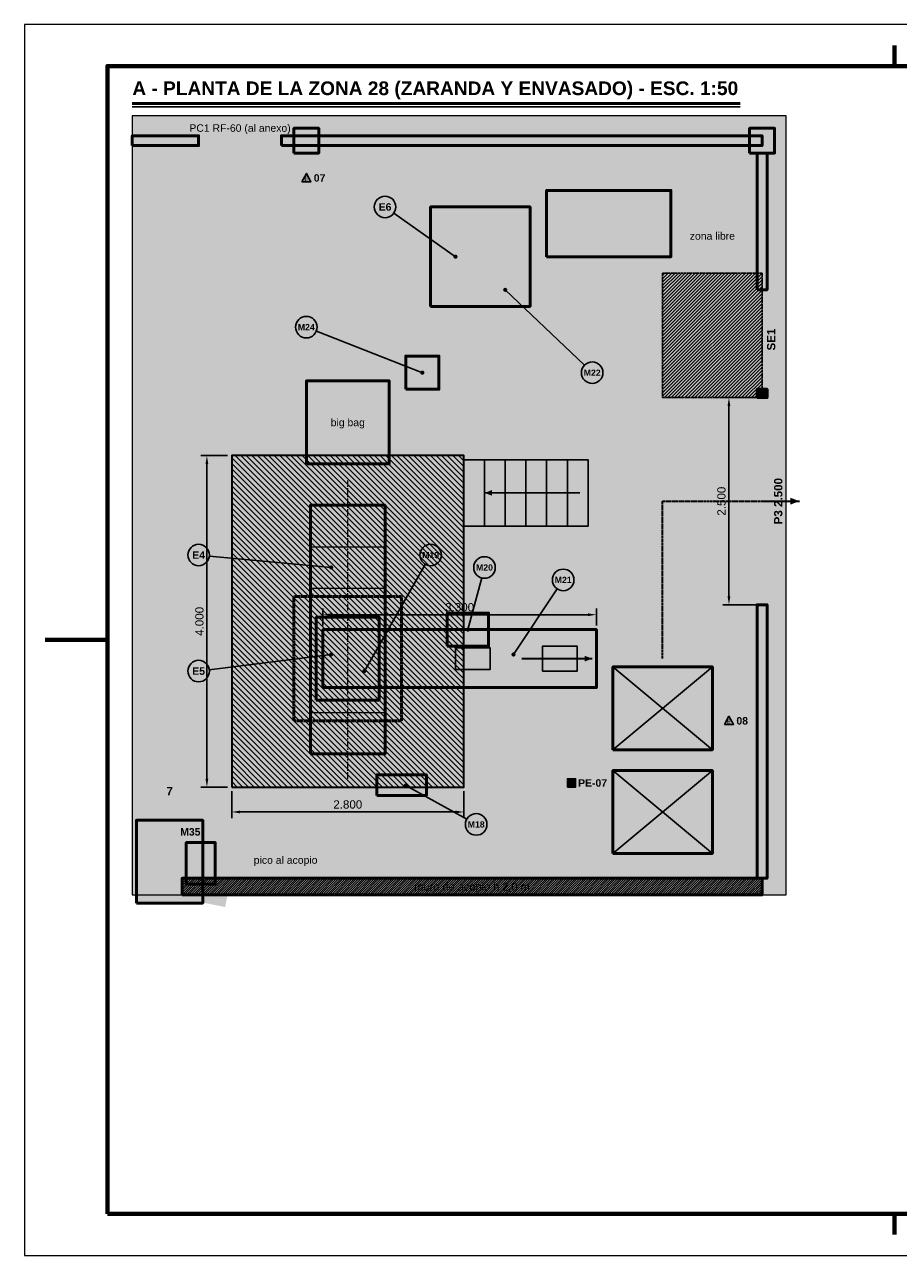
# Model space of a CAD drawing. Header units: millimetres. Extents: x 0 to 420, y 0 to 297.
# Tile 1 of 2: x 0 to 211, y 0 to 297. Entities that reach past the tile are written whole.
import ezdxf
from ezdxf.enums import TextEntityAlignment as Align

# ---------------------------------------------------------------- set-up
doc = ezdxf.new("R2010")
doc.units = ezdxf.units.MM
doc.header["$LTSCALE"] = 0.5
doc.linetypes.add('CENTER', pattern=[5.08, 3.175, -0.635, 0.635, -0.635])
doc.linetypes.add('DASHED', pattern=[1.524, 1.27, -0.254])
for name, color, linetype, lineweight in [('AUXILIAR', 9, 'CONTINUOUS', 13), ('CONTORNO', 7, 'CONTINUOUS', 50), ('COTAS', 7, 'CONTINUOUS', 25), ('EJES', 1, 'CENTER', 18), ('FINO', 7, 'CONTINUOUS', 25), ('HOJA', 8, 'CONTINUOUS', 13), ('RAYADO', 8, 'CONTINUOUS', 18), ('RECUADRO', 7, 'CONTINUOUS', 70), ('RELLENO', 9, 'CONTINUOUS', 13), ('TEXTO', 7, 'CONTINUOUS', 25)]:
    doc.layers.add(name, color=color, linetype=linetype, lineweight=lineweight)
doc.styles.add('NEGRITA', font='arialbd.ttf')
doc.styles.get("Standard").update_dxf_attribs({"font": 'arial.ttf'})
doc.dimstyles.new('IRAM', dxfattribs={"dimtxt": 2.5, "dimasz": 2.5, "dimexe": 1.5, "dimexo": 1, "dimgap": 0.8, "dimtad": 1, "dimdec": 1, "dimtxsty": 'Standard', "dimcen": 2.5, "dimazin": 3, "dimtfac": 1, "dimtmove": 0, "dimatfit": 3})

msp = doc.modelspace()

# ---------------------------------------------------------------- hatches: boundary and pattern name
at = {"layer": 'COTAS'}
h = msp.add_hatch(color=7, dxfattribs=at)
edge = h.paths.add_edge_path()
edge.add_arc((104, 241), 0.5, 0, 360)
h = msp.add_hatch(color=7, dxfattribs=at)
edge = h.paths.add_edge_path()
edge.add_arc((116, 233), 0.5, 0, 360)
h = msp.add_hatch(color=7, dxfattribs=at)
edge = h.paths.add_edge_path()
edge.add_arc((96, 213), 0.5, 0, 360)
h = msp.add_hatch(color=7, dxfattribs=at)
edge = h.paths.add_edge_path()
edge.add_arc((74, 166), 0.5, 0, 360)
h = msp.add_hatch(color=7, dxfattribs=at)
edge = h.paths.add_edge_path()
edge.add_arc((107, 151), 0.5, 0, 360)
h = msp.add_hatch(color=7, dxfattribs=at)
edge = h.paths.add_edge_path()
edge.add_arc((74, 145), 0.5, 0, 360)
h = msp.add_hatch(color=7, dxfattribs=at)
edge = h.paths.add_edge_path()
edge.add_arc((118, 145), 0.5, 0, 360)
h = msp.add_hatch(color=7, dxfattribs=at)
edge = h.paths.add_edge_path()
edge.add_arc((82, 141), 0.5, 0, 360)
h = msp.add_hatch(color=7, dxfattribs=at)
edge = h.paths.add_edge_path()
edge.add_arc((92, 113.4), 0.5, 0, 360)
at = {"layer": 'FINO', "true_color": 0x8b5a2b}
for points in [[(111, 184), (112.8, 183.32), (112.8, 184.68)], [(187, 182), (184.8, 182.84), (184.8, 181.16)], [(137, 144), (135.2, 144.68), (135.2, 143.32)]]:
    msp.add_hatch(color=7, dxfattribs=at).paths.add_polyline_path(points)
at = {"layer": 'RAYADO', "true_color": 0x0b8a43}
h = msp.add_hatch(dxfattribs=at)
h.set_pattern_fill('ANSI31', scale=0.18)
h.paths.add_polyline_path([(154, 207), (178, 207), (178, 237), (154, 237)])
at = {"layer": 'RAYADO', "true_color": 0xbe961e}
h = msp.add_hatch(dxfattribs=at)
h.set_pattern_fill('ANSI31', scale=0.3, angle=90)
h.paths.add_polyline_path([(50, 113), (106, 113), (106, 193), (50, 193)])
at = {"layer": 'RAYADO'}
h = msp.add_hatch(dxfattribs=at)
h.set_pattern_fill('ANSI31', scale=0.12)
h.paths.add_polyline_path([(38, 87), (178, 87), (178, 91), (38, 91)])
at = {"layer": 'RELLENO', "true_color": 0xf5f6f8}
for points in [[(26, 87), (183.8, 87), (183.8, 275), (26, 275)], [(94.5, 87.5), (121.5, 87.5), (121.5, 90.5), (94.5, 90.5)]]:
    msp.add_hatch(color=7, dxfattribs=at).paths.add_polyline_path(points)
at = {"layer": 'RELLENO', "true_color": 0x141414}
for points in [[(65, 266), (71, 266), (71, 272), (65, 272)], [(175, 266), (181, 266), (181, 272), (175, 272)], [(26, 267.8), (42, 267.8), (42, 270.2), (26, 270.2)], [(62, 267.8), (178, 267.8), (178, 270.2), (62, 270.2)], [(176.8, 233), (179.2, 233), (179.2, 266), (176.8, 266)], [(176.8, 207), (179.2, 207), (179.2, 209), (176.8, 209)], [(176.8, 91), (179.2, 91), (179.2, 157), (176.8, 157)]]:
    msp.add_hatch(color=7, dxfattribs=at).paths.add_polyline_path(points)
at = {"layer": 'RELLENO', "true_color": 0xfff3d6}
h = msp.add_hatch(color=7, dxfattribs=at)
edge = h.paths.add_edge_path()
edge.add_arc((87, 253), 2.6, 0, 360)
at = {"layer": 'RELLENO', "true_color": 0xffffff}
for points in [[(126, 241), (156, 241), (156, 257), (126, 257)], [(70.4, 134), (85.6, 134), (85.6, 154), (70.4, 154)]]:
    msp.add_hatch(color=7, dxfattribs=at).paths.add_polyline_path(points)
at = {"layer": 'RELLENO', "true_color": 0xe4e7ee}
msp.add_hatch(color=7, dxfattribs=at).paths.add_polyline_path([(98, 229), (122, 229), (122, 253), (98, 253)])
at = {"layer": 'RELLENO', "true_color": 0xbcc2c6}
for points in [[(94.27, 214.01), (108.27, 238.01), (111.73, 235.99), (97.73, 211.99)], [(80.06, 155.47), (94.06, 213.47), (97.94, 212.53), (83.94, 154.53)], [(42.63, 103.27), (76.43, 120.67), (79.17, 115.33), (45.37, 97.93)], [(42.59, 91.34), (49.59, 89.94), (48.41, 84.06), (41.41, 85.46)]]:
    msp.add_hatch(color=7, dxfattribs=at).paths.add_polyline_path(points)
at = {"layer": 'RELLENO', "true_color": 0xffffff}
h = msp.add_hatch(color=7, dxfattribs=at)
edge = h.paths.add_edge_path()
edge.add_arc((68, 224), 2.6, 0, 360)
at = {"layer": 'RELLENO', "true_color": 0x738291}
msp.add_hatch(color=7, dxfattribs=at).paths.add_polyline_path([(92, 209), (100, 209), (100, 217), (92, 217)])
at = {"layer": 'RELLENO', "true_color": 0xffffff}
h = msp.add_hatch(color=7, dxfattribs=at)
edge = h.paths.add_edge_path()
edge.add_arc((137, 213), 2.6, 0, 360)
at = {"layer": 'RELLENO', "true_color": 0xede4d2}
msp.add_hatch(color=7, dxfattribs=at).paths.add_polyline_path([(68, 191), (88, 191), (88, 211), (68, 211)])
at = {"layer": 'RELLENO', "true_color": 0xd7dce1}
msp.add_hatch(color=7, dxfattribs=at).paths.add_polyline_path([(69, 121), (87, 121), (87, 181), (69, 181)])
at = {"layer": 'RELLENO', "true_color": 0xfff3d6}
h = msp.add_hatch(color=7, dxfattribs=at)
edge = h.paths.add_edge_path()
edge.add_arc((42, 169), 2.6, 0, 360)
at = {"layer": 'RELLENO', "true_color": 0xffffff}
h = msp.add_hatch(color=7, dxfattribs=at)
edge = h.paths.add_edge_path()
edge.add_arc((98, 169), 2.6, 0, 360)
h = msp.add_hatch(color=7, dxfattribs=at)
edge = h.paths.add_edge_path()
edge.add_arc((111, 166), 2.6, 0, 360)
h = msp.add_hatch(color=7, dxfattribs=at)
edge = h.paths.add_edge_path()
edge.add_arc((130, 163), 2.6, 0, 360)
at = {"layer": 'RELLENO', "true_color": 0xdee8f5}
msp.add_hatch(color=7, dxfattribs=at).paths.add_polyline_path([(102, 147), (112, 147), (112, 155), (102, 155)])
at = {"layer": 'RELLENO', "true_color": 0xe8e8e8}
msp.add_hatch(color=7, dxfattribs=at).paths.add_polyline_path([(72, 137), (138, 137), (138, 151), (72, 151)])
at = {"layer": 'RELLENO', "true_color": 0xdccdaa}
for points in [[(104, 141.4), (112.4, 141.4), (112.4, 146.6), (104, 146.6)], [(125, 141), (133.4, 141), (133.4, 147), (125, 147)]]:
    msp.add_hatch(color=7, dxfattribs=at).paths.add_polyline_path(points)
at = {"layer": 'RELLENO', "true_color": 0xfff3d6}
h = msp.add_hatch(color=7, dxfattribs=at)
edge = h.paths.add_edge_path()
edge.add_arc((42, 141), 2.6, 0, 360)
at = {"layer": 'RELLENO', "true_color": 0xe8dcbe}
for points in [[(142, 122), (166, 122), (166, 142), (142, 142)], [(142, 97), (166, 97), (166, 117), (142, 117)]]:
    msp.add_hatch(color=7, dxfattribs=at).paths.add_polyline_path(points)
at = {"layer": 'RELLENO', "true_color": 0x6e7d8c}
msp.add_hatch(color=7, dxfattribs=at).paths.add_polyline_path([(85, 111), (97, 111), (97, 116), (85, 116)])
at = {"layer": 'RELLENO', "true_color": 0xf3c229}
msp.add_hatch(color=7, dxfattribs=at).paths.add_polyline_path([(131, 113), (133, 113), (133, 115), (131, 115)])
at = {"layer": 'RELLENO', "true_color": 0xc81e1e}
h = msp.add_hatch(color=7, dxfattribs=at)
edge = h.paths.add_edge_path()
edge.add_arc((132, 114), 0.65, 0, 360)
at = {"layer": 'RELLENO', "true_color": 0xc8c8c8}
msp.add_hatch(color=7, dxfattribs=at).paths.add_polyline_path([(27, 85), (43, 85), (43, 105), (27, 105)])
at = {"layer": 'RELLENO', "true_color": 0xffffff}
h = msp.add_hatch(color=7, dxfattribs=at)
edge = h.paths.add_edge_path()
edge.add_arc((109, 104), 2.6, 0, 360)
at = {"layer": 'RELLENO', "true_color": 0xe1e6eb}
msp.add_hatch(color=7, dxfattribs=at).paths.add_polyline_path([(39, 89.6), (46, 89.6), (46, 99.6), (39, 99.6)])

# ---------------------------------------------------------------- linework, layer by layer
at = {"layer": 'AUXILIAR', "true_color": 0x787878}
for p, q in [((69, 171), (87, 171)), ((69, 161), (87, 161)), ((69, 131), (87, 131))]:
    msp.add_line(p, q, dxfattribs=at)
at = {"layer": 'AUXILIAR'}
msp.add_lwpolyline([(26, 87), (183.8, 87), (183.8, 275), (26, 275)], close=True, dxfattribs=at)
at = {"layer": 'CONTORNO'}
msp.add_line((26, 278), (172.72, 278), dxfattribs=at)
for points in [[(65, 266), (71, 266), (71, 272), (65, 272)], [(175, 266), (181, 266), (181, 272), (175, 272)], [(26, 267.8), (42, 267.8), (42, 270.2), (26, 270.2)], [(62, 267.8), (178, 267.8), (178, 270.2), (62, 270.2)], [(176.8, 233), (179.2, 233), (179.2, 266), (176.8, 266)], [(126, 241), (156, 241), (156, 257), (126, 257)], [(98, 229), (122, 229), (122, 253), (98, 253)], [(92, 209), (100, 209), (100, 217), (92, 217)], [(68, 191), (88, 191), (88, 211), (68, 211)], [(176.8, 207), (179.2, 207), (179.2, 209), (176.8, 209)], [(69, 121), (87, 121), (87, 181), (69, 181)], [(102, 147), (112, 147), (112, 155), (102, 155)], [(176.8, 91), (179.2, 91), (179.2, 157), (176.8, 157)], [(70.4, 134), (85.6, 134), (85.6, 154), (70.4, 154)], [(72, 137), (138, 137), (138, 151), (72, 151)], [(142, 122), (166, 122), (166, 142), (142, 142)], [(85, 111), (97, 111), (97, 116), (85, 116)], [(142, 97), (166, 97), (166, 117), (142, 117)], [(27, 85), (43, 85), (43, 105), (27, 105)], [(39, 89.6), (46, 89.6), (46, 99.6), (39, 99.6)], [(38, 87), (178, 87), (178, 91), (38, 91)]]:
    msp.add_lwpolyline(points, close=True, dxfattribs=at)
at = {"layer": 'CONTORNO', "lineweight": 25, "true_color": 0xc8102e}
for points in [[(66.9, 259.08), (69.1, 259.08), (68, 261.1)], [(168.9, 128.08), (171.1, 128.08), (170, 130.1)]]:
    msp.add_lwpolyline(points, close=True, dxfattribs=at)
at = {"layer": 'CONTORNO', "linetype": 'DASHED'}
msp.add_lwpolyline([(65, 129), (91, 129), (91, 159), (65, 159)], close=True, dxfattribs=at)
at = {"layer": 'COTAS'}
for p, q in [((89.12, 251.5), (104, 241)), ((135.12, 214.79), (116, 233)), ((70.42, 223.05), (96, 213)), ((44.59, 168.76), (74, 166)), ((96.71, 166.74), (82, 141)), ((110.33, 163.49), (107, 151)), ((128.56, 160.84), (118, 145)), ((44.58, 141.32), (74, 145)), ((106.72, 105.26), (92, 113.4))]:
    msp.add_line(p, q, dxfattribs=at)
for centre in [(87, 253), (68, 224), (137, 213), (42, 169), (98, 169), (111, 166), (130, 163), (42, 141), (109, 104)]:
    msp.add_circle(centre, 2.6, dxfattribs=at)
at = {"layer": 'EJES'}
msp.add_line((78, 115), (78, 187), dxfattribs=at)
at = {"layer": 'FINO'}
for p, q in [((26, 277.2), (172.72, 277.2)), ((142, 122), (166, 142)), ((142, 142), (166, 122)), ((142, 97), (166, 117)), ((142, 117), (166, 97))]:
    msp.add_line(p, q, dxfattribs=at)
at = {"layer": 'FINO', "true_color": 0xbe961e}
for p, q in [((111, 176), (111, 192)), ((116, 176), (116, 192)), ((121, 176), (121, 192)), ((126, 176), (126, 192)), ((131, 176), (131, 192))]:
    msp.add_line(p, q, dxfattribs=at)
at = {"layer": 'FINO', "true_color": 0x8b5a2b}
msp.add_line((134, 184), (111, 184), dxfattribs=at)
at = {"layer": 'FINO', "lineweight": 35, "true_color": 0x8b5a2b}
for p, q in [((178, 182), (187, 182)), ((120, 144), (137, 144))]:
    msp.add_line(p, q, dxfattribs=at)
at = {"layer": 'FINO', "linetype": 'DASHED'}
msp.add_lwpolyline([(154, 207), (178, 207), (178, 237), (154, 237)], close=True, dxfattribs=at)
at = {"layer": 'FINO', "lineweight": 35, "true_color": 0xbe961e}
msp.add_lwpolyline([(50, 113), (106, 113), (106, 193), (50, 193)], close=True, dxfattribs=at)
at = {"layer": 'FINO', "true_color": 0xbe961e}
msp.add_lwpolyline([(106, 176), (136, 176), (136, 192), (106, 192)], close=True, dxfattribs=at)
at = {"layer": 'FINO', "linetype": 'DASHED', "lineweight": 35, "true_color": 0x8b5a2b}
msp.add_lwpolyline([(154, 144), (154, 182), (178, 182)], dxfattribs=at)
at = {"layer": 'FINO'}
for points in [[(104, 141.4), (112.4, 141.4), (112.4, 146.6), (104, 146.6)], [(125, 141), (133.4, 141), (133.4, 147), (125, 147)], [(131, 113), (133, 113), (133, 115), (131, 115)]]:
    msp.add_lwpolyline(points, close=True, dxfattribs=at)
msp.add_circle((132, 114), 0.65, dxfattribs=at)
at = {"layer": 'HOJA'}
msp.add_lwpolyline([(0, 0), (420, 0), (420, 297), (0, 297)], close=True, dxfattribs=at)
at = {"layer": 'RECUADRO'}
for p, q in [((210, 292), (210, 287)), ((5, 148.5), (20, 148.5)), ((210, 5), (210, 10))]:
    msp.add_line(p, q, dxfattribs=at)
msp.add_lwpolyline([(20, 10), (410, 10), (410, 287), (20, 287)], close=True, dxfattribs=at)

# ---------------------------------------------------------------- texts
at = {"layer": 'COTAS', "style": 'NEGRITA'}
for s, height, p in [('E6', 1.8, (87, 253)), ('M24', 1.5, (68, 224)), ('M22', 1.5, (137, 213)), ('E4', 1.8, (42, 169)), ('M19', 1.5, (98, 169)), ('M20', 1.5, (111, 166)), ('M21', 1.5, (130, 163)), ('E5', 1.8, (42, 141)), ('M18', 1.5, (109, 104))]:
    msp.add_text(s, height=height, dxfattribs=at).set_placement(p, align=Align.MIDDLE_CENTER)
at = {"layer": 'TEXTO', "style": 'NEGRITA'}
msp.add_text('A - PLANTA DE LA ZONA 28 (ZARANDA Y ENVASADO) - ESC. 1:50', height=3.3, dxfattribs=at).set_placement((26, 279), align=Align.BOTTOM_LEFT)
at = {"layer": 'TEXTO'}
msp.add_text('PC1 RF-60 (al anexo)', height=1.8, dxfattribs=at).set_placement((52, 270.6), align=Align.BOTTOM_CENTER)
at = {"layer": 'TEXTO', "true_color": 0xc8102e, "style": 'NEGRITA'}
for p in [(68, 259.75), (170, 128.75)]:
    msp.add_text('E', height=1.1, dxfattribs=at).set_placement(p, align=Align.MIDDLE_CENTER)
for s, p in [('07', (69.8, 260)), ('08', (171.8, 129))]:
    msp.add_text(s, height=1.8, dxfattribs=at).set_placement(p, align=Align.MIDDLE_LEFT)
at = {"layer": 'TEXTO', "true_color": 0x0b8a43}
msp.add_text('zona libre', height=1.8, dxfattribs=at).set_placement((166, 246), align=Align.MIDDLE_CENTER)
at = {"layer": 'TEXTO', "style": 'NEGRITA'}
for s, p in [('SE1', (180.2, 221)), ('P3 2.500', (181.9, 182))]:
    msp.add_text(s, height=2, rotation=90, dxfattribs=at).set_placement(p, align=Align.MIDDLE_CENTER)
at = {"layer": 'TEXTO'}
for s, height, p in [('big bag', 1.8, (78, 201)), ('pico al acopio', 1.8, (63, 95.4)), ('muro de acopio h 2,0 m', 1.9, (108, 89))]:
    msp.add_text(s, height=height, dxfattribs=at).set_placement(p, align=Align.MIDDLE_CENTER)
at = {"layer": 'TEXTO', "style": 'NEGRITA'}
for s, height, p in [('7', 2, (35, 112)), ('M35', 1.8, (40, 102.2))]:
    msp.add_text(s, height=height, dxfattribs=at).set_placement(p, align=Align.MIDDLE_CENTER)
msp.add_text('PE-07', height=1.8, dxfattribs=at).set_placement((133.6, 114), align=Align.MIDDLE_LEFT)

# ---------------------------------------------------------------- dimensions: what is measured, and where the dimension line sits
at = {"layer": 'COTAS'}
for base, p1, p2, text in [((170, 157), (178, 157), (178, 207), '2.500'), ((44, 113), (50, 113), (50, 193), '4.000')]:
    msp.add_linear_dim(base=base, p1=p1, p2=p2, angle=90, text=text, dimstyle='IRAM', override={"dimtxt": 2, "dimasz": 2}, dxfattribs=at).render()
for base, p1, p2, text in [((72, 154.6), (72, 151), (138, 151), '3.300'), ((50, 107), (50, 113), (106, 113), '2.800')]:
    msp.add_linear_dim(base=base, p1=p1, p2=p2, text=text, dimstyle='IRAM', override={"dimtxt": 2, "dimasz": 2}, dxfattribs=at).render()

doc.saveas('drawing.dxf')
